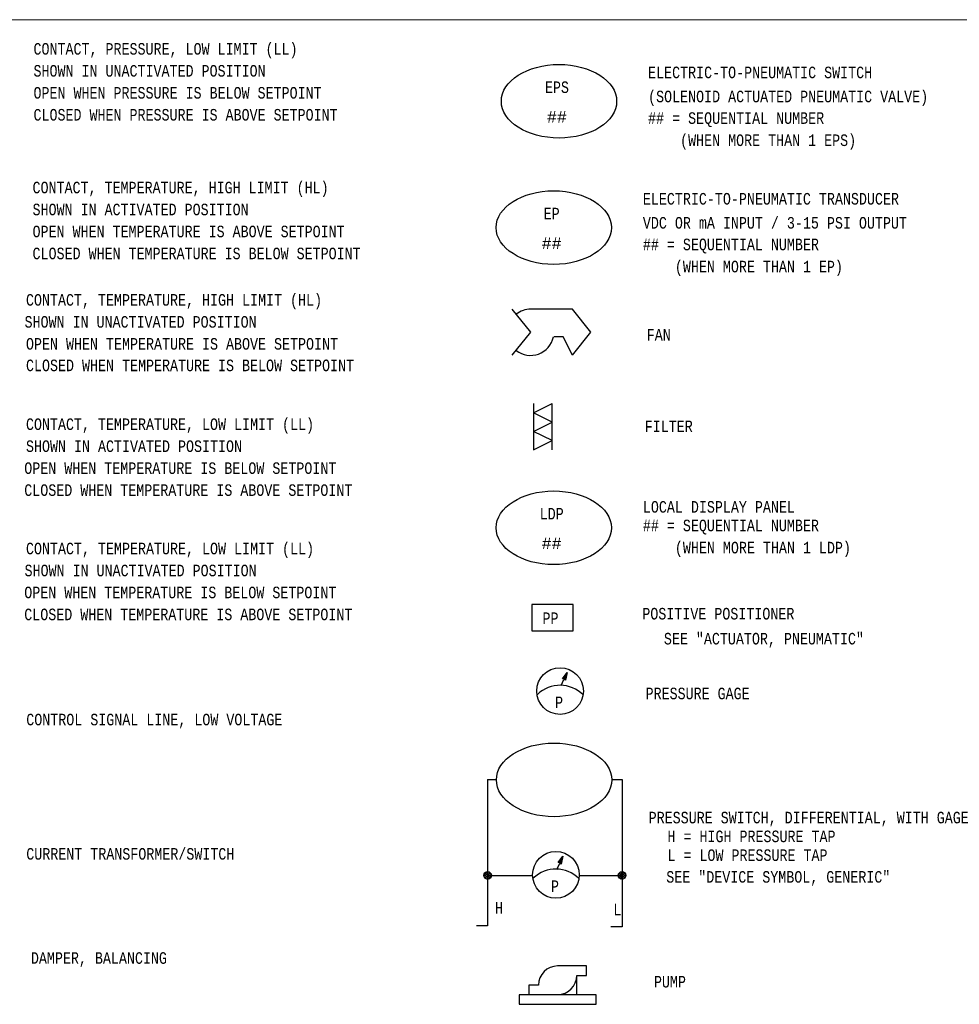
# Model space of a CAD drawing. Header units: inches. Extents: x 1.9 to 32, y 0.4 to 20.5.
# Tile 8 of 10: x 9 to 17.1, y 11.9 to 20.5. Entities that reach past the tile are written whole.
import ezdxf
from ezdxf.enums import TextEntityAlignment as Align

# ---------------------------------------------------------------- set-up
doc = ezdxf.new("R2010")
doc.units = ezdxf.units.IN
doc.header["$MEASUREMENT"] = 0
for name, color, linetype, lineweight in [('M-ANNO-SYMB', 6, 'Continuous', 30), ('M-ANNO-TEXT', 2, 'Continuous', 30), ('M-DIAG-GRPH', 6, 'Continuous', 13)]:
    doc.layers.add(name, color=color, linetype=linetype, lineweight=lineweight)
doc.styles.add('CONTROLTXT', font='monotxt.shx')

msp = doc.modelspace()

# ---------------------------------------------------------------- linework, layer by layer
at = {"layer": 'M-ANNO-SYMB', "linetype": 'Continuous'}
for p, q in [((13.6228, 16.7464), (13.6228, 17.1461)), ((13.4464, 15.4069), (13.4464, 15.1789)), ((13.8061, 15.4069), (13.4464, 15.4069)), ((13.8061, 15.1789), (13.8061, 15.4069)), ((13.4464, 15.1789), (13.8061, 15.1789)), ((13.7116, 14.7645), (13.7521, 14.8197)), ((13.7276, 14.7652), (13.7116, 14.7645)), ((13.7428, 14.7767), (13.7118, 14.7648)), ((13.7174, 14.7647), (13.7154, 14.7698)), ((13.7437, 14.7809), (13.7157, 14.7702)), ((13.7211, 14.7649), (13.718, 14.7732)), ((13.7446, 14.785), (13.7196, 14.7755)), ((13.7249, 14.7651), (13.7205, 14.7767)), ((13.7419, 14.7725), (13.7222, 14.7649)), ((13.7297, 14.7627), (13.723, 14.7801)), ((13.7455, 14.7892), (13.7235, 14.7808)), ((13.7369, 14.7539), (13.7255, 14.7835)), ((13.7464, 14.7934), (13.7274, 14.7861)), ((13.7377, 14.7528), (13.7276, 14.7652)), ((13.7389, 14.7584), (13.7281, 14.787)), ((13.741, 14.7683), (13.7288, 14.7637)), ((13.7403, 14.7648), (13.7306, 14.7904)), ((13.7401, 14.7641), (13.7312, 14.7607)), ((13.7473, 14.7975), (13.7313, 14.7915)), ((13.7417, 14.7713), (13.7331, 14.7939)), ((13.7393, 14.7599), (13.7336, 14.7578)), ((13.7482, 14.8017), (13.7352, 14.7968)), ((13.7431, 14.7778), (13.7357, 14.7973)), ((13.7384, 14.7558), (13.736, 14.7549)), ((13.7521, 14.8197), (13.7377, 14.7528)), ((13.7444, 14.7842), (13.7382, 14.8008)), ((13.7491, 14.8059), (13.7392, 14.8021)), ((13.7458, 14.7907), (13.7407, 14.8042)), ((13.75, 14.8101), (13.7431, 14.8074)), ((13.7472, 14.7971), (13.7433, 14.8077)), ((13.7486, 14.8036), (13.7458, 14.8111)), ((13.0641, 13.8939), (13.1406, 13.8939)), ((14.1382, 13.8939), (14.2278, 13.8939)), ((13.6757, 13.1737), (13.7162, 13.2289)), ((13.7123, 13.2109), (13.6993, 13.206)), ((13.7162, 13.2289), (13.7019, 13.162)), ((13.7086, 13.1934), (13.7023, 13.21)), ((13.7132, 13.2151), (13.7033, 13.2113)), ((13.71, 13.1999), (13.7048, 13.2134)), ((13.7141, 13.2193), (13.7072, 13.2166)), ((13.7113, 13.2063), (13.7074, 13.2169)), ((13.7127, 13.2128), (13.7099, 13.2203)), ((13.6917, 13.1744), (13.6757, 13.1737)), ((13.707, 13.1859), (13.676, 13.1741)), ((13.6815, 13.174), (13.6796, 13.179)), ((13.7078, 13.1901), (13.6799, 13.1794)), ((13.6852, 13.1742), (13.6821, 13.1825)), ((13.7087, 13.1943), (13.6838, 13.1847)), ((13.689, 13.1743), (13.6846, 13.1859)), ((13.7061, 13.1817), (13.6863, 13.1742)), ((13.6938, 13.1719), (13.6871, 13.1894)), ((13.7096, 13.1985), (13.6877, 13.19)), ((13.701, 13.1631), (13.6897, 13.1927)), ((13.7105, 13.2026), (13.6916, 13.1954)), ((13.7019, 13.162), (13.6917, 13.1744)), ((13.7031, 13.1676), (13.6922, 13.1962)), ((13.7052, 13.1775), (13.6929, 13.1729)), ((13.7045, 13.1741), (13.6947, 13.1996)), ((13.7043, 13.1734), (13.6953, 13.17)), ((13.7114, 13.2068), (13.6954, 13.2007)), ((13.7058, 13.1805), (13.6972, 13.2031)), ((13.7034, 13.1692), (13.6978, 13.167)), ((13.7072, 13.187), (13.6998, 13.2065)), ((13.7025, 13.165), (13.7001, 13.1641)), ((13.0325, 13.0733), (13.054, 13.0945)), ((13.0327, 13.0526), (13.0749, 13.0945)), ((13.0327, 13.0733), (13.0747, 13.0314)), ((13.0327, 13.0526), (13.0537, 13.0314)), ((13.0409, 13.0395), (13.0878, 13.0866)), ((13.0409, 13.0864), (13.0878, 13.0395)), ((13.0537, 13.0945), (13.0956, 13.0523)), ((13.0537, 13.0314), (13.0956, 13.0735)), ((13.0641, 13.0629), (13.4535, 13.0629)), ((13.0744, 13.0945), (13.0959, 13.0733)), ((13.0744, 13.0314), (13.0956, 13.0526)), ((13.8574, 13.0629), (14.2278, 13.0629)), ((14.1962, 13.0733), (14.2177, 13.0945)), ((14.1965, 13.0526), (14.2386, 13.0945)), ((14.1965, 13.0733), (14.2384, 13.0314)), ((14.1965, 13.0526), (14.2174, 13.0314)), ((14.2046, 13.0395), (14.2515, 13.0866)), ((14.2046, 13.0864), (14.2515, 13.0395)), ((14.2174, 13.0945), (14.2594, 13.0523)), ((14.2174, 13.0314), (14.2594, 13.0735)), ((14.2381, 13.0945), (14.2596, 13.0733)), ((14.2381, 13.0314), (14.2594, 13.0526))]:
    msp.add_line(p, q, dxfattribs=at)
at = {"layer": 'M-ANNO-SYMB'}
for p, q in [((13.7008, 14.7055), (13.7249, 14.7592)), ((13.6649, 13.1147), (13.689, 13.1684))]:
    msp.add_line(p, q, dxfattribs=at)
at = {"layer": 'M-ANNO-SYMB', "linetype": 'Continuous', "flags": 128}
for points in [[(13.2745, 17.9647), (13.4344, 17.7649), (13.2745, 17.565)], [(13.799, 17.565), (13.9589, 17.7649), (13.799, 17.9647), (13.4393, 17.9647)], [(13.799, 17.565), (13.7191, 17.7249), (13.6391, 17.7249)], [(13.4629, 17.1461), (13.4629, 16.7464), (13.6228, 16.8263), (13.4629, 16.9062), (13.6228, 16.9862), (13.4629, 17.0661), (13.6228, 17.1461)], [(13.0641, 13.8939), (13.0641, 12.6258), (12.9683, 12.6258)], [(14.2278, 13.8939), (14.2278, 12.6169), (14.1321, 12.6169)]]:
    msp.add_lwpolyline(points, dxfattribs=at)
at = {"layer": 'M-ANNO-SYMB', "flags": 128}
for points in [[(13.8379, 12.0308), (13.8379, 12.1965), (13.9208, 12.1965), (13.9208, 12.2794), (13.6706, 12.2794)], [(13.5049, 12.1137), (13.422, 12.1137), (13.422, 12.0308)], [(13.3376, 11.9479), (14.0037, 11.9479), (14.0037, 12.0308), (13.3376, 12.0308), (13.3376, 11.9479)]]:
    msp.add_lwpolyline(points, dxfattribs=at)
at = {"layer": 'M-ANNO-SYMB'}
for centre in [(13.6914, 14.6591), (13.6555, 13.0684)]:
    msp.add_circle(centre, 0.202, dxfattribs=at)
at = {"layer": 'M-ANNO-SYMB', "linetype": 'Continuous'}
for centre in [(13.0642, 13.063), (14.228, 13.063)]:
    msp.add_circle(centre, 0.0332, dxfattribs=at)
for radius, start, end in [(0.1997, 90, 128.70457), (0.1999, 231.29543, 348.46538)]:
    msp.add_arc((13.4377, 17.7635), radius, start, end, dxfattribs=at)
at = {"layer": 'M-ANNO-SYMB'}
for centre, radius, start, end in [((13.6918, 14.4288), 0.2802, 44.36924, 134.32469), ((13.6559, 12.838), 0.2802, 44.77176, 134.32469), ((13.6707, 12.1137), 0.1658, 90, 180), ((13.6707, 12.1981), 0.1658, 270, 0)]:
    msp.add_arc(centre, radius, start, end, dxfattribs=at)
for centre in [(13.6824, 19.763), (13.6371, 18.6696), (13.6371, 16.072), (13.6394, 13.8903)]:
    msp.add_ellipse(centre, major_axis=(0.4988, 0), ratio=0.638644, dxfattribs=at)
at = {"layer": 'M-DIAG-GRPH'}
msp.add_line((1.8504, 20.469), (22.9166, 20.469), dxfattribs=at)

# ---------------------------------------------------------------- texts
at = {"layer": 'M-ANNO-TEXT', "color": 3, "linetype": 'Continuous', "style": 'CONTROLTXT', "width": 0.8}
for s, p in [('CONTACT, PRESSURE, LOW LIMIT (LL)', (9.1355, 20.1665)), ('SHOWN IN UNACTIVATED POSITION', (9.1355, 19.9764)), ('ELECTRIC-TO-PNEUMATIC SWITCH', (14.4533, 19.9627)), ('OPEN WHEN PRESSURE IS BELOW SETPOINT', (9.1355, 19.7863)), ('(SOLENOID ACTUATED PNEUMATIC VALVE)', (14.4533, 19.7546)), ('CLOSED WHEN PRESSURE IS ABOVE SETPOINT', (9.1355, 19.5961)), ('## = SEQUENTIAL NUMBER ', (14.4533, 19.5675)), ('    (WHEN MORE THAN 1 EPS)', (14.4533, 19.3758)), ('CONTACT, TEMPERATURE, HIGH LIMIT (HL)', (9.1272, 18.9664)), ('ELECTRIC-TO-PNEUMATIC TRANSDUCER', (14.408, 18.8693)), ('SHOWN IN ACTIVATED POSITION', (9.1272, 18.7763)), ('VDC OR mA INPUT / 3-15 PSI OUTPUT', (14.408, 18.6612)), ('OPEN WHEN TEMPERATURE IS ABOVE SETPOINT', (9.1272, 18.5861)), ('CLOSED WHEN TEMPERATURE IS BELOW SETPOINT', (9.1272, 18.396)), ('## = SEQUENTIAL NUMBER ', (14.408, 18.4741)), ('    (WHEN MORE THAN 1 EP)', (14.408, 18.2824)), ('CONTACT, TEMPERATURE, HIGH LIMIT (HL)', (9.0703, 17.994)), ('SHOWN IN UNACTIVATED POSITION', (9.058, 17.8039)), ('FAN', (14.4417, 17.6925)), ('OPEN WHEN TEMPERATURE IS ABOVE SETPOINT', (9.0703, 17.6137)), ('CLOSED WHEN TEMPERATURE IS BELOW SETPOINT', (9.0704, 17.4272)), ('CONTACT, TEMPERATURE, LOW LIMIT (LL)', (9.0703, 16.9182)), ('FILTER', (14.4244, 16.8995)), ('SHOWN IN ACTIVATED POSITION', (9.0703, 16.7281)), ('OPEN WHEN TEMPERATURE IS BELOW SETPOINT', (9.0556, 16.5379)), ('CLOSED WHEN TEMPERATURE IS ABOVE SETPOINT', (9.0556, 16.3478)), ('LOCAL DISPLAY PANEL', (14.408, 16.2028)), ('## = SEQUENTIAL NUMBER ', (14.408, 16.042)), ('CONTACT, TEMPERATURE, LOW LIMIT (LL)', (9.0703, 15.8424)), ('    (WHEN MORE THAN 1 LDP)', (14.408, 15.8504)), ('SHOWN IN UNACTIVATED POSITION', (9.058, 15.6523)), ('OPEN WHEN TEMPERATURE IS BELOW SETPOINT', (9.0556, 15.4622)), ('CLOSED WHEN TEMPERATURE IS ABOVE SETPOINT', (9.0556, 15.272)), ('PP', (13.5398, 15.2392)), ('POSITIVE POSITIONER', (14.4033, 15.2784)), ('SEE "ACTUATOR, PNEUMATIC" ', (14.5899, 15.0623)), ('PRESSURE GAGE', (14.4316, 14.5881)), ('CONTROL SIGNAL LINE, LOW VOLTAGE', (9.0731, 14.3621)), ('PRESSURE SWITCH, DIFFERENTIAL, WITH GAGE', (14.4582, 13.5139)), ('H = HIGH PRESSURE TAP', (14.6209, 13.3513)), ('CURRENT TRANSFORMER/SWITCH ', (9.0731, 13.1999)), ('L = LOW PRESSURE TAP', (14.6209, 13.1887)), ('SEE "DEVICE SYMBOL, GENERIC"', (14.6106, 13.0006)), ('H', (13.1282, 12.7328)), ('L', (14.1528, 12.719)), ('DAMPER, BALANCING ', (9.113, 12.2985)), ('PUMP', (14.5038, 12.0934))]:
    msp.add_text(s, height=0.1, dxfattribs=at).set_placement(p)
for s, p in [('EPS', (13.6645, 19.8347)), ('EP', (13.6192, 18.7413)), ('LDP', (13.6192, 16.1437))]:
    msp.add_text(s, height=0.1, dxfattribs=at).set_placement(p, align=Align.CENTER)
at = {"layer": 'M-ANNO-TEXT', "color": 3, "linetype": 'Continuous', "style": 'CONTROLTXT'}
for p in [(13.6643, 19.5778), (13.6191, 18.4844), (13.6191, 15.8868)]:
    msp.add_text('##', height=0.1, dxfattribs=at).set_placement(p, align=Align.CENTER)
at = {"layer": 'M-ANNO-TEXT', "color": 3, "style": 'CONTROLTXT', "width": 0.8}
for p in [(13.6485, 14.5112), (13.6126, 12.9205)]:
    msp.add_text('P', height=0.1, dxfattribs=at).set_placement(p)

doc.saveas('drawing.dxf')
